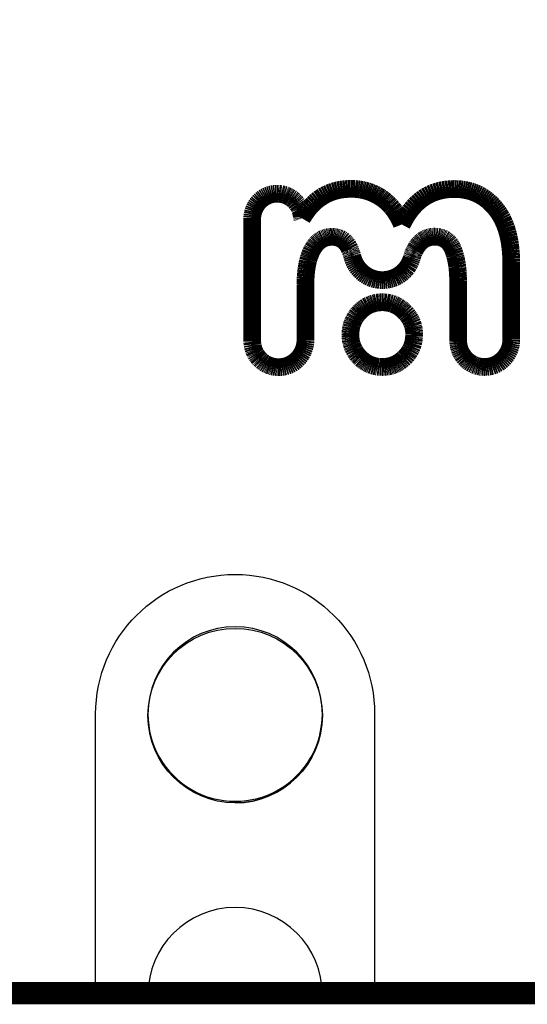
# Model space of a CAD drawing. Extents: x -3.1 to 72.3, y -97.3 to -26.1.
# Tile 3 of 15: x 31.1 to 34, y -92.1 to -86.4. Entities that reach past the tile are written whole.
import ezdxf

# ---------------------------------------------------------------- set-up
doc = ezdxf.new("R2010")
doc.units = 0
doc.header["$MEASUREMENT"] = 0
for name, color, linetype in [('BG_OUTLINE', 254, 'CONTINUOUS'), ('BG_SILKSCREEN_TOP', 2, 'CONTINUOUS'), ('PG_SILKSCREEN_TOP', 254, 'CONTINUOUS'), ('PIN_TOP', 94, 'CONTINUOUS')]:
    doc.layers.add(name, color=color, linetype=linetype)

msp = doc.modelspace()

# ---------------------------------------------------------------- linework, layer by layer
at = {"layer": 'BG_OUTLINE'}
for points in [[(24.37003, -78.42435), (24.37003, -79.96461, -1.020355), (24.37003, -80.96435), (24.37003, -82.50461, -1.020355), (24.37003, -83.50435), (24.37003, -85.04461, -1.020355), (24.37003, -86.04435), (24.37003, -87.58461, -1.020355), (24.37003, -88.58435), (24.37003, -90.12461, -1.020355), (24.37003, -91.12435), (24.37003, -91.49443, 0.414332), (24.87015, -91.99456), (31.83001, -91.99456), (32.83, -91.99456), (34.37001, -91.99456), (35.37, -91.99456), (36.91001, -91.99456), (37.91, -91.99456), (44.87011, -91.99456, 0.414257)], [(32.83356, -90.38725, 0.999752), (31.83331, -90.38725)], [(31.83331, -90.38725, 1.000248), (32.83356, -90.38725)], [(32.33343, -90.89626, -0.414065), (31.83331, -90.39639)], [(32.33343, -90.89626, 0.414065), (32.83356, -90.39639)], [(32.83356, -91.99634, 0.99998), (31.83331, -91.99634)]]:
    msp.add_lwpolyline(points, format="xyb", dxfattribs=at)
at = {"layer": 'BG_SILKSCREEN_TOP', "color": 140, "const_width": 0.1016}
for points in [[(32.87064, -87.40198), (32.8582, -87.40783)], [(32.8836, -87.3969), (32.87064, -87.40198)], [(32.89655, -87.39233), (32.8836, -87.3969)], [(32.91001, -87.38852), (32.89655, -87.39233)], [(32.92348, -87.38522), (32.91001, -87.38852)], [(32.9377, -87.38243), (32.92348, -87.38522)], [(32.95192, -87.38039), (32.9377, -87.38243)], [(32.9664, -87.37887), (32.95192, -87.38039)], [(32.98139, -87.37785), (32.9664, -87.37887)], [(32.99663, -87.37735), (32.98139, -87.37785)], [(33.00577, -87.3776), (32.99663, -87.37735)], [(33.01365, -87.37785), (33.00577, -87.3776)], [(33.02177, -87.37811), (33.01365, -87.37785)], [(33.02965, -87.37887), (33.02177, -87.37811)], [(33.03752, -87.37963), (33.02965, -87.37887)], [(33.0454, -87.38065), (33.03752, -87.37963)], [(33.05302, -87.38192), (33.0454, -87.38065)], [(33.06089, -87.38319), (33.05302, -87.38192)], [(33.06826, -87.38471), (33.06089, -87.38319)], [(33.07588, -87.38649), (33.06826, -87.38471)], [(33.08324, -87.38852), (33.07588, -87.38649)], [(33.09061, -87.39055), (33.08324, -87.38852)], [(33.09772, -87.39284), (33.09061, -87.39055)], [(33.10509, -87.39538), (33.09772, -87.39284)], [(33.1122, -87.39792), (33.10509, -87.39538)], [(33.11906, -87.40071), (33.1122, -87.39792)], [(33.12617, -87.40376), (33.11906, -87.40071)], [(33.46551, -87.40148), (33.4518, -87.40757)], [(33.47974, -87.39614), (33.46551, -87.40148)], [(33.49421, -87.39157), (33.47974, -87.39614)], [(33.5092, -87.38751), (33.49421, -87.39157)], [(33.52444, -87.3842), (33.5092, -87.38751)], [(33.54019, -87.38166), (33.52444, -87.3842)], [(33.55644, -87.37989), (33.54019, -87.38166)], [(33.5727, -87.37887), (33.55644, -87.37989)], [(33.58972, -87.37836), (33.5727, -87.37887)], [(33.60191, -87.37862), (33.58972, -87.37836)], [(33.61385, -87.37912), (33.60191, -87.37862)], [(33.62553, -87.38014), (33.61385, -87.37912)], [(33.63722, -87.38141), (33.62553, -87.38014)], [(33.64839, -87.38319), (33.63722, -87.38141)], [(33.65957, -87.38547), (33.64839, -87.38319)], [(33.67049, -87.38801), (33.65957, -87.38547)], [(33.68141, -87.39081), (33.67049, -87.38801)], [(33.69183, -87.39411), (33.68141, -87.39081)], [(33.70224, -87.39792), (33.69183, -87.39411)], [(33.7124, -87.40198), (33.70224, -87.39792)], [(33.72231, -87.4063), (33.7124, -87.40198)], [(32.46805, -87.45329), (32.46247, -87.46015)], [(32.4744, -87.44669), (32.46805, -87.45329)], [(32.48075, -87.44059), (32.4744, -87.44669)], [(32.48761, -87.435), (32.48075, -87.44059)], [(32.49472, -87.42967), (32.48761, -87.435)], [(32.50234, -87.42484), (32.49472, -87.42967)], [(32.51022, -87.42053), (32.50234, -87.42484)], [(32.51835, -87.41672), (32.51022, -87.42053)], [(32.52673, -87.41341), (32.51835, -87.41672)], [(32.53536, -87.41062), (32.52673, -87.41341)], [(32.54425, -87.40833), (32.53536, -87.41062)], [(32.5534, -87.40681), (32.54425, -87.40833)], [(32.5628, -87.40579), (32.5534, -87.40681)], [(32.56889, -87.40554), (32.5628, -87.40579)], [(32.57372, -87.40554), (32.56889, -87.40554)], [(32.57854, -87.40554), (32.57372, -87.40554)], [(32.58337, -87.40579), (32.57854, -87.40554)], [(32.58794, -87.4063), (32.58337, -87.40579)], [(32.59277, -87.40681), (32.58794, -87.4063)], [(32.59734, -87.40732), (32.59277, -87.40681)], [(32.60191, -87.40833), (32.59734, -87.40732)], [(32.60648, -87.40935), (32.60191, -87.40833)], [(32.6108, -87.41037), (32.60648, -87.40935)], [(32.61512, -87.41164), (32.6108, -87.41037)], [(32.61969, -87.41291), (32.61512, -87.41164)], [(32.62376, -87.41443), (32.61969, -87.41291)], [(32.62807, -87.41621), (32.62376, -87.41443)], [(32.63214, -87.41799), (32.62807, -87.41621)], [(32.6362, -87.41976), (32.63214, -87.41799)], [(32.64027, -87.4218), (32.6362, -87.41976)], [(32.64433, -87.42408), (32.64027, -87.4218)], [(32.64814, -87.42637), (32.64433, -87.42408)], [(32.65195, -87.42865), (32.64814, -87.42637)], [(32.65551, -87.43119), (32.65195, -87.42865)], [(32.65932, -87.43373), (32.65551, -87.43119)], [(32.66287, -87.43653), (32.65932, -87.43373)], [(32.66617, -87.43932), (32.66287, -87.43653)], [(32.66922, -87.44186), (32.66617, -87.43932)], [(32.67227, -87.44466), (32.66922, -87.44186)], [(32.67506, -87.4477), (32.67227, -87.44466)], [(32.67786, -87.4505), (32.67506, -87.4477)], [(32.68065, -87.45355), (32.67786, -87.4505)], [(32.68345, -87.45685), (32.68065, -87.45355)], [(32.68599, -87.4599), (32.68345, -87.45685)], [(32.68827, -87.4632), (32.68599, -87.4599)], [(32.79013, -87.45405), (32.77971, -87.46396)], [(32.80054, -87.44491), (32.79013, -87.45405)], [(32.81146, -87.43627), (32.80054, -87.44491)], [(32.82289, -87.4284), (32.81146, -87.43627)], [(32.83432, -87.42078), (32.82289, -87.4284)], [(32.84626, -87.41392), (32.83432, -87.42078)], [(32.8582, -87.40783), (32.84626, -87.41392)], [(33.13303, -87.40681), (33.12617, -87.40376)], [(33.13963, -87.41011), (33.13303, -87.40681)], [(33.14649, -87.41367), (33.13963, -87.41011)], [(33.15309, -87.41748), (33.14649, -87.41367)], [(33.15944, -87.42129), (33.15309, -87.41748)], [(33.16605, -87.42535), (33.15944, -87.42129)], [(33.1724, -87.42942), (33.16605, -87.42535)], [(33.17875, -87.43399), (33.1724, -87.42942)], [(33.18484, -87.43856), (33.17875, -87.43399)], [(33.19094, -87.44339), (33.18484, -87.43856)], [(33.19703, -87.44821), (33.19094, -87.44339)], [(33.20288, -87.45329), (33.19703, -87.44821)], [(33.20846, -87.45863), (33.20288, -87.45329)], [(33.21405, -87.46421), (33.20846, -87.45863)], [(33.37661, -87.45888), (33.36544, -87.4698)], [(33.3883, -87.44847), (33.37661, -87.45888)], [(33.40023, -87.43881), (33.3883, -87.44847)], [(33.41243, -87.42992), (33.40023, -87.43881)], [(33.42513, -87.4218), (33.41243, -87.42992)], [(33.43833, -87.41443), (33.42513, -87.4218)], [(33.4518, -87.40757), (33.43833, -87.41443)], [(33.73221, -87.41113), (33.72231, -87.4063)], [(33.74186, -87.41646), (33.73221, -87.41113)], [(33.75126, -87.42205), (33.74186, -87.41646)], [(33.76041, -87.42815), (33.75126, -87.42205)], [(33.7693, -87.4345), (33.76041, -87.42815)], [(33.77819, -87.44135), (33.7693, -87.4345)], [(33.78682, -87.44847), (33.77819, -87.44135)], [(33.7952, -87.45609), (33.78682, -87.44847)], [(33.80333, -87.46396), (33.7952, -87.45609)], [(32.43757, -87.5079), (32.43529, -87.51679)], [(32.44062, -87.49927), (32.43757, -87.5079)], [(32.44392, -87.49088), (32.44062, -87.49927)], [(32.44799, -87.48276), (32.44392, -87.49088)], [(32.45231, -87.47488), (32.44799, -87.48276)], [(32.45713, -87.46726), (32.45231, -87.47488)], [(32.46247, -87.46015), (32.45713, -87.46726)], [(32.69081, -87.4665), (32.68827, -87.4632)], [(32.6931, -87.47006), (32.69081, -87.4665)], [(32.69538, -87.47361), (32.6931, -87.47006)], [(32.69742, -87.47717), (32.69538, -87.47361)], [(32.69945, -87.48098), (32.69742, -87.47717)], [(32.70148, -87.48453), (32.69945, -87.48098)], [(32.70326, -87.48834), (32.70148, -87.48453)], [(32.70478, -87.49241), (32.70326, -87.48834)], [(32.70656, -87.49622), (32.70478, -87.49241)], [(32.70808, -87.50028), (32.70656, -87.49622)], [(32.70935, -87.50435), (32.70808, -87.50028)], [(32.71062, -87.50866), (32.70935, -87.50435)], [(32.71164, -87.51273), (32.71062, -87.50866)], [(32.71266, -87.51705), (32.71164, -87.51273)], [(32.74161, -87.50917), (32.73272, -87.52187)], [(32.7505, -87.49698), (32.74161, -87.50917)], [(32.7599, -87.4853), (32.7505, -87.49698)], [(32.76981, -87.47437), (32.7599, -87.4853)], [(32.77971, -87.46396), (32.76981, -87.47437)], [(33.21964, -87.4698), (33.21405, -87.46421)], [(33.22497, -87.47539), (33.21964, -87.4698)], [(33.23005, -87.48149), (33.22497, -87.47539)], [(33.23513, -87.48733), (33.23005, -87.48149)], [(33.23996, -87.49368), (33.23513, -87.48733)], [(33.24479, -87.50003), (33.23996, -87.49368)], [(33.24961, -87.50663), (33.24479, -87.50003)], [(33.25418, -87.51349), (33.24961, -87.50663)], [(33.2585, -87.52035), (33.25418, -87.51349)], [(33.33419, -87.50714), (33.32454, -87.52086)], [(33.34435, -87.49393), (33.33419, -87.50714)], [(33.35477, -87.48149), (33.34435, -87.49393)], [(33.36544, -87.4698), (33.35477, -87.48149)], [(33.81146, -87.47234), (33.80333, -87.46396)], [(33.81933, -87.48123), (33.81146, -87.47234)], [(33.82695, -87.49038), (33.81933, -87.48123)], [(33.83432, -87.49977), (33.82695, -87.49038)], [(33.84143, -87.50943), (33.83432, -87.49977)], [(33.84829, -87.51959), (33.84143, -87.50943)], [(32.43199, -87.53483), (32.43122, -87.54422)], [(32.43122, -87.54422), (32.43122, -87.55108)], [(32.43122, -87.55108), (32.43122, -87.55667)], [(32.43122, -87.55667), (32.43122, -87.56886)], [(32.43122, -87.56886), (32.43122, -87.58664)], [(32.43326, -87.52568), (32.43199, -87.53483)], [(32.43529, -87.51679), (32.43326, -87.52568)], [(32.71342, -87.52136), (32.71266, -87.51705)], [(32.71418, -87.52568), (32.71342, -87.52136)], [(32.71443, -87.52721), (32.71418, -87.52568)], [(32.71469, -87.52822), (32.71443, -87.52721)], [(32.71469, -87.52898), (32.71469, -87.52822)], [(32.71494, -87.53), (32.71469, -87.52898)], [(32.71494, -87.53076), (32.71494, -87.53)], [(32.7152, -87.53178), (32.71494, -87.53076)], [(32.7152, -87.53254), (32.7152, -87.53178)], [(32.71545, -87.53356), (32.7152, -87.53254)], [(32.71545, -87.53432), (32.71545, -87.53356)], [(32.7157, -87.53508), (32.71545, -87.53432)], [(32.7157, -87.5361), (32.7157, -87.53508)], [(32.71596, -87.53686), (32.7157, -87.5361)], [(32.71596, -87.53787), (32.71596, -87.53686)], [(32.71621, -87.53864), (32.71596, -87.53787)], [(32.71621, -87.5394), (32.71621, -87.53864)], [(32.71647, -87.54016), (32.71621, -87.5394)], [(32.71647, -87.54118), (32.71647, -87.54016)], [(32.71672, -87.54194), (32.71647, -87.54118)], [(32.71672, -87.5427), (32.71672, -87.54194)], [(32.71697, -87.54346), (32.71672, -87.5427)], [(32.71697, -87.54422), (32.71697, -87.54346)], [(32.71723, -87.54499), (32.71697, -87.54422)], [(32.71723, -87.54575), (32.71723, -87.54499)], [(32.71748, -87.54651), (32.71723, -87.54575)], [(32.72434, -87.53508), (32.71748, -87.54651)], [(32.73272, -87.52187), (32.72434, -87.53508)], [(33.26282, -87.52746), (33.2585, -87.52035)], [(33.26714, -87.53457), (33.26282, -87.52746)], [(33.2712, -87.54194), (33.26714, -87.53457)], [(33.27501, -87.54956), (33.2712, -87.54194)], [(33.27882, -87.55718), (33.27501, -87.54956)], [(33.28263, -87.56531), (33.27882, -87.55718)], [(33.28619, -87.57318), (33.28263, -87.56531)], [(33.29762, -87.56658), (33.28949, -87.58156)], [(33.30625, -87.55057), (33.29762, -87.56658)], [(33.31514, -87.53533), (33.30625, -87.55057)], [(33.32454, -87.52086), (33.31514, -87.53533)], [(33.85464, -87.53), (33.84829, -87.51959)], [(33.86099, -87.54067), (33.85464, -87.53)], [(33.86683, -87.55184), (33.86099, -87.54067)], [(33.87217, -87.56353), (33.86683, -87.55184)], [(33.8775, -87.57521), (33.87217, -87.56353)], [(32.43122, -87.58664), (32.43122, -87.61001)], [(32.43122, -87.61001), (32.43122, -87.63795)], [(33.28949, -87.58156), (33.28619, -87.57318)], [(33.88233, -87.5874), (33.8775, -87.57521)], [(33.8869, -87.59985), (33.88233, -87.5874)], [(33.89096, -87.6128), (33.8869, -87.59985)], [(33.89503, -87.62601), (33.89096, -87.6128)], [(33.89858, -87.63947), (33.89503, -87.62601)], [(32.43122, -87.63795), (32.43122, -87.66995)], [(32.43122, -87.66995), (32.43122, -87.70526)], [(32.80384, -87.68748), (32.80791, -87.68342)], [(32.80791, -87.68342), (32.81222, -87.67961)], [(32.81222, -87.67961), (32.8168, -87.67605)], [(32.8168, -87.67605), (32.82137, -87.67275)], [(32.82137, -87.67275), (32.82594, -87.6697)], [(32.82594, -87.6697), (32.83077, -87.66691)], [(32.83077, -87.66691), (32.83585, -87.66437)], [(32.83585, -87.66437), (32.84093, -87.66183)], [(32.84093, -87.66183), (32.84601, -87.65979)], [(32.84601, -87.65979), (32.85134, -87.65802)], [(32.85134, -87.65802), (32.85693, -87.65649)], [(32.85693, -87.65649), (32.86226, -87.65522)], [(32.86226, -87.65522), (32.8681, -87.65421)], [(32.8681, -87.65421), (32.87395, -87.65344)], [(32.87395, -87.65344), (32.87979, -87.65294)], [(32.87979, -87.65294), (32.88588, -87.65268)], [(32.88588, -87.65268), (32.89198, -87.65268)], [(32.89198, -87.65268), (32.89782, -87.65294)], [(32.89782, -87.65294), (32.90366, -87.65344)], [(32.90366, -87.65344), (32.90925, -87.65421)], [(32.90925, -87.65421), (32.91459, -87.65522)], [(32.91459, -87.65522), (32.91992, -87.65649)], [(32.91992, -87.65649), (32.92525, -87.65802)], [(32.92525, -87.65802), (32.93008, -87.65979)], [(32.93008, -87.65979), (32.93516, -87.66183)], [(32.93516, -87.66183), (32.93973, -87.66411)], [(32.93973, -87.66411), (32.9443, -87.6664)], [(32.9443, -87.6664), (32.94888, -87.66919)], [(32.94888, -87.66919), (32.95294, -87.67224)], [(32.95294, -87.67224), (32.95726, -87.67554)], [(32.95726, -87.67554), (32.96107, -87.6791)], [(32.96107, -87.6791), (32.96513, -87.68291)], [(32.96513, -87.68291), (32.96869, -87.68672)], [(33.38931, -87.69002), (33.39338, -87.6857)], [(33.39338, -87.6857), (33.39769, -87.68164)], [(33.39769, -87.68164), (33.40201, -87.67783)], [(33.40201, -87.67783), (33.40633, -87.67427)], [(33.40633, -87.67427), (33.4109, -87.67122)], [(33.4109, -87.67122), (33.41573, -87.66818)], [(33.41573, -87.66818), (33.42055, -87.66538)], [(33.42055, -87.66538), (33.42538, -87.66284)], [(33.42538, -87.66284), (33.43046, -87.66056)], [(33.43046, -87.66056), (33.43579, -87.65852)], [(33.43579, -87.65852), (33.44113, -87.65675)], [(33.44113, -87.65675), (33.44646, -87.65522)], [(33.44646, -87.65522), (33.45205, -87.65395)], [(33.45205, -87.65395), (33.45789, -87.65294)], [(33.45789, -87.65294), (33.46348, -87.65217)], [(33.46348, -87.65217), (33.46958, -87.65167)], [(33.46958, -87.65167), (33.47567, -87.65167)], [(33.47567, -87.65167), (33.48177, -87.65167)], [(33.48177, -87.65167), (33.48786, -87.65192)], [(33.48786, -87.65192), (33.49396, -87.65243)], [(33.49396, -87.65243), (33.49955, -87.65344)], [(33.49955, -87.65344), (33.50539, -87.65446)], [(33.50539, -87.65446), (33.51072, -87.65573)], [(33.51072, -87.65573), (33.51606, -87.65725)], [(33.51606, -87.65725), (33.52114, -87.65903)], [(33.52114, -87.65903), (33.52596, -87.66106)], [(33.52596, -87.66106), (33.53079, -87.66335)], [(33.53079, -87.66335), (33.53536, -87.66614)], [(33.53536, -87.66614), (33.53993, -87.66894)], [(33.53993, -87.66894), (33.54425, -87.67199)], [(33.54425, -87.67199), (33.54832, -87.67529)], [(33.54832, -87.67529), (33.55238, -87.67884)], [(33.55238, -87.67884), (33.55619, -87.68265)], [(33.55619, -87.68265), (33.56, -87.68672)], [(33.90188, -87.65344), (33.89858, -87.63947)], [(33.90468, -87.66741), (33.90188, -87.65344)], [(33.90747, -87.68189), (33.90468, -87.66741)], [(33.90976, -87.69688), (33.90747, -87.68189)], [(32.43122, -87.70526), (32.43122, -87.74361)], [(32.76523, -87.74869), (32.76803, -87.74184)], [(32.76803, -87.74184), (32.77108, -87.73549)], [(32.77108, -87.73549), (32.77412, -87.72914)], [(32.77412, -87.72914), (32.77743, -87.72304)], [(32.77743, -87.72304), (32.78098, -87.71745)], [(32.78098, -87.71745), (32.78454, -87.71186)], [(32.78454, -87.71186), (32.78809, -87.70653)], [(32.78809, -87.70653), (32.7919, -87.70145)], [(32.7919, -87.70145), (32.79571, -87.69662)], [(32.79571, -87.69662), (32.79952, -87.69205)], [(32.79952, -87.69205), (32.80384, -87.68748)], [(32.96869, -87.68672), (32.97224, -87.69104)], [(32.97224, -87.69104), (32.97555, -87.69561)], [(32.97555, -87.69561), (32.97885, -87.70018)], [(32.97885, -87.70018), (32.9819, -87.70526)], [(32.9819, -87.70526), (32.98494, -87.71034)], [(32.98494, -87.71034), (32.98774, -87.71593)], [(32.98774, -87.71593), (32.99053, -87.72152)], [(32.99053, -87.72152), (32.9918, -87.72507)], [(32.9918, -87.72507), (32.99256, -87.7266)], [(32.99256, -87.7266), (32.99307, -87.72837)], [(32.99307, -87.72837), (32.99383, -87.7299)], [(32.99383, -87.7299), (32.99434, -87.73168)], [(32.99434, -87.73168), (32.9951, -87.7332)], [(32.9951, -87.7332), (32.99561, -87.73498)], [(32.99561, -87.73498), (32.99637, -87.7365)], [(32.99637, -87.7365), (32.99688, -87.73828)], [(32.99688, -87.73828), (32.99739, -87.74006)], [(32.99739, -87.74006), (32.99815, -87.74158)], [(32.99815, -87.74158), (32.99866, -87.74336)], [(33.35655, -87.74361), (33.35756, -87.74158)], [(33.35756, -87.74158), (33.35832, -87.73955)], [(33.35832, -87.73955), (33.35934, -87.73752)], [(33.35934, -87.73752), (33.36036, -87.73549)], [(33.36036, -87.73549), (33.36112, -87.73345)], [(33.36112, -87.73345), (33.36213, -87.73142)], [(33.36213, -87.73142), (33.36315, -87.72964)], [(33.36315, -87.72964), (33.36417, -87.72761)], [(33.36417, -87.72761), (33.36518, -87.72558)], [(33.36518, -87.72558), (33.36772, -87.72101)], [(33.36772, -87.72101), (33.37102, -87.71517)], [(33.37102, -87.71517), (33.37433, -87.70958)], [(33.37433, -87.70958), (33.37788, -87.7045)], [(33.37788, -87.7045), (33.38169, -87.69942)], [(33.38169, -87.69942), (33.3855, -87.69459)], [(33.3855, -87.69459), (33.38931, -87.69002)], [(33.56, -87.68672), (33.56356, -87.69078)], [(33.56356, -87.69078), (33.56686, -87.69535)], [(33.56686, -87.69535), (33.57016, -87.70018)], [(33.57016, -87.70018), (33.57321, -87.70526)], [(33.57321, -87.70526), (33.576, -87.71059)], [(33.576, -87.71059), (33.5788, -87.71593)], [(33.5788, -87.71593), (33.58159, -87.72177)], [(33.58159, -87.72177), (33.58413, -87.72761)], [(33.58413, -87.72761), (33.58642, -87.73396)], [(33.58642, -87.73396), (33.5887, -87.74031)], [(33.5887, -87.74031), (33.59073, -87.74666)], [(33.91154, -87.71186), (33.90976, -87.69688)], [(33.91331, -87.72736), (33.91154, -87.71186)], [(33.91458, -87.74311), (33.91331, -87.72736)], [(32.43122, -87.74361), (32.43122, -87.784)], [(32.43122, -87.784), (32.43122, -87.82616)], [(32.74898, -87.80076), (32.75076, -87.79264)], [(32.75076, -87.79264), (32.75304, -87.78476)], [(32.75304, -87.78476), (32.75507, -87.77714)], [(32.75507, -87.77714), (32.75736, -87.76978)], [(32.75736, -87.76978), (32.7599, -87.76241)], [(32.7599, -87.76241), (32.76244, -87.75555)], [(32.76244, -87.75555), (32.76523, -87.74869)], [(32.99866, -87.74336), (32.99942, -87.74514)], [(32.99942, -87.74514), (32.99993, -87.74666)], [(32.99993, -87.74666), (33.00044, -87.74844)], [(33.00044, -87.74844), (33.00095, -87.75022)], [(33.00095, -87.75022), (33.00171, -87.752)], [(33.00171, -87.752), (33.00222, -87.75377)], [(33.00222, -87.75377), (33.00272, -87.75555)], [(33.00272, -87.75555), (33.00323, -87.75733)], [(33.00323, -87.75733), (33.00374, -87.75911)], [(33.00374, -87.75911), (33.0045, -87.76089)], [(33.0045, -87.76089), (33.00501, -87.76292)], [(33.00501, -87.76292), (33.00552, -87.7647)], [(33.00552, -87.7647), (33.0073, -87.7713)], [(33.0073, -87.7713), (33.01034, -87.78095)], [(33.01034, -87.78095), (33.0139, -87.7901)], [(33.0139, -87.7901), (33.01796, -87.79924)], [(33.33369, -87.80508), (33.33775, -87.7967)], [(33.33775, -87.7967), (33.34131, -87.78781)], [(33.34131, -87.78781), (33.34435, -87.77867)], [(33.34435, -87.77867), (33.34562, -87.77409)], [(33.34562, -87.77409), (33.34639, -87.77181)], [(33.34639, -87.77181), (33.34715, -87.76952)], [(33.34715, -87.76952), (33.34766, -87.76724)], [(33.34766, -87.76724), (33.34842, -87.76495)], [(33.34842, -87.76495), (33.34918, -87.76292)], [(33.34918, -87.76292), (33.34994, -87.76063)], [(33.34994, -87.76063), (33.3507, -87.75835)], [(33.3507, -87.75835), (33.35147, -87.75631)], [(33.35147, -87.75631), (33.35223, -87.75403)], [(33.35223, -87.75403), (33.35299, -87.752)], [(33.35299, -87.752), (33.35401, -87.74996)], [(33.35401, -87.74996), (33.35477, -87.74768)], [(33.35477, -87.74768), (33.35578, -87.74565)], [(33.35578, -87.74565), (33.35655, -87.74361)], [(33.59073, -87.74666), (33.59302, -87.75352)], [(33.59302, -87.75352), (33.5948, -87.76038)], [(33.5948, -87.76038), (33.59683, -87.76724)], [(33.59683, -87.76724), (33.59861, -87.7746)], [(33.59861, -87.7746), (33.60013, -87.78197)], [(33.60013, -87.78197), (33.60166, -87.78959)], [(33.60166, -87.78959), (33.60318, -87.79721)], [(33.60318, -87.79721), (33.60445, -87.80508)], [(33.9156, -87.75936), (33.91458, -87.74311)], [(33.91636, -87.77562), (33.9156, -87.75936)], [(33.91662, -87.79238), (33.91636, -87.77562)], [(33.91662, -87.80889), (33.91662, -87.79238)], [(32.43122, -87.82616), (32.43122, -87.86934)], [(32.73933, -87.86325), (32.74034, -87.8536)], [(32.74034, -87.8536), (32.74136, -87.8442)], [(32.74136, -87.8442), (32.74263, -87.83531)], [(32.74263, -87.83531), (32.74415, -87.82642)], [(32.74415, -87.82642), (32.74568, -87.81753)], [(32.74568, -87.81753), (32.7472, -87.80915)], [(32.7472, -87.80915), (32.74898, -87.80076)], [(33.01796, -87.79924), (33.02254, -87.80813)], [(33.02254, -87.80813), (33.02736, -87.81651)], [(33.02736, -87.81651), (33.0327, -87.82464)], [(33.0327, -87.82464), (33.03854, -87.83251)], [(33.03854, -87.83251), (33.04463, -87.83988)], [(33.04463, -87.83988), (33.05124, -87.84699)], [(33.05124, -87.84699), (33.0581, -87.85385)], [(33.0581, -87.85385), (33.06546, -87.8602)], [(33.29406, -87.85639), (33.30092, -87.85004)], [(33.30092, -87.85004), (33.30727, -87.84344)], [(33.30727, -87.84344), (33.31337, -87.83632)], [(33.31337, -87.83632), (33.31921, -87.82921)], [(33.31921, -87.82921), (33.32429, -87.82134)], [(33.32429, -87.82134), (33.32937, -87.81346)], [(33.32937, -87.81346), (33.33369, -87.80508)], [(33.60445, -87.80508), (33.60572, -87.81321)], [(33.60572, -87.81321), (33.60674, -87.82159)], [(33.60674, -87.82159), (33.60801, -87.82997)], [(33.60801, -87.82997), (33.60877, -87.83861)], [(33.60877, -87.83861), (33.60953, -87.84725)], [(33.60953, -87.84725), (33.61029, -87.85639)], [(33.91662, -87.81118), (33.91662, -87.80889)], [(33.91662, -87.81753), (33.91662, -87.81118)], [(33.91662, -87.82794), (33.91662, -87.81753)], [(33.91662, -87.8414), (33.91662, -87.82794)], [(33.91662, -87.85817), (33.91662, -87.8414)], [(32.43122, -87.86934), (32.43122, -87.91278)], [(32.73679, -87.91379), (32.73704, -87.90338)], [(32.73704, -87.90338), (32.73729, -87.89297)], [(32.73729, -87.89297), (32.7378, -87.88281)], [(32.7378, -87.88281), (32.73856, -87.8729)], [(32.73856, -87.8729), (32.73933, -87.86325)], [(33.06546, -87.8602), (33.07308, -87.86604)], [(33.07308, -87.86604), (33.08096, -87.87163)], [(33.08096, -87.87163), (33.08908, -87.87671)], [(33.08908, -87.87671), (33.09747, -87.88128)], [(33.09747, -87.88128), (33.1061, -87.8856)], [(33.1061, -87.8856), (33.11525, -87.88916)], [(33.11525, -87.88916), (33.12439, -87.89246)], [(33.12439, -87.89246), (33.13379, -87.895)], [(33.13379, -87.895), (33.14344, -87.89728)], [(33.14344, -87.89728), (33.15309, -87.89881)], [(33.15309, -87.89881), (33.16325, -87.90008)], [(33.16325, -87.90008), (33.17316, -87.90033)], [(33.17316, -87.90033), (33.18306, -87.90033)], [(33.18306, -87.90033), (33.19272, -87.89982)], [(33.19272, -87.89982), (33.20211, -87.89881)], [(33.20211, -87.89881), (33.21151, -87.89703)], [(33.21151, -87.89703), (33.22066, -87.895)], [(33.22066, -87.895), (33.2298, -87.89246)], [(33.2298, -87.89246), (33.23869, -87.88941)], [(33.23869, -87.88941), (33.24733, -87.88611)], [(33.24733, -87.88611), (33.25571, -87.88204)], [(33.25571, -87.88204), (33.26409, -87.87773)], [(33.26409, -87.87773), (33.27196, -87.87315)], [(33.27196, -87.87315), (33.27958, -87.86782)], [(33.27958, -87.86782), (33.28695, -87.86223)], [(33.28695, -87.86223), (33.29406, -87.85639)], [(33.61029, -87.85639), (33.6108, -87.86553)], [(33.6108, -87.86553), (33.61131, -87.87468)], [(33.61131, -87.87468), (33.61182, -87.88408)], [(33.61182, -87.88408), (33.61207, -87.89373)], [(33.61207, -87.89373), (33.61232, -87.90363)], [(33.61232, -87.90363), (33.61232, -87.91354)], [(33.91662, -87.87747), (33.91662, -87.85817)], [(33.91662, -87.89881), (33.91662, -87.87747)], [(33.91662, -87.92218), (33.91662, -87.89881)], [(32.43122, -87.91278), (32.43122, -87.95621)], [(32.43122, -87.95621), (32.43122, -87.99863)], [(32.73653, -87.92472), (32.73679, -87.91379)], [(32.73653, -87.9303), (32.73653, -87.92472)], [(32.73653, -87.93335), (32.73653, -87.9303)], [(32.73653, -87.93945), (32.73653, -87.93335)], [(32.73653, -87.94808), (32.73653, -87.93945)], [(32.73653, -87.95901), (32.73653, -87.94808)], [(32.73653, -87.97196), (32.73653, -87.95901)], [(33.61232, -87.91354), (33.61232, -87.91659)], [(33.61232, -87.91659), (33.61232, -87.92091)], [(33.61232, -87.92091), (33.61232, -87.92802)], [(33.61232, -87.92802), (33.61232, -87.93792)], [(33.61232, -87.93792), (33.61232, -87.95012)], [(33.61232, -87.95012), (33.61232, -87.96434)], [(33.61232, -87.96434), (33.61232, -87.98034)], [(33.91662, -87.94707), (33.91662, -87.92218)], [(33.91662, -87.97298), (33.91662, -87.94707)], [(32.43122, -87.99863), (32.43122, -88.03978)], [(32.73653, -87.98669), (32.73653, -87.97196)], [(32.73653, -88.00295), (32.73653, -87.98669)], [(32.73653, -88.02022), (32.73653, -88.00295)], [(32.73653, -88.03876), (32.73653, -88.02022)], [(33.61232, -87.98034), (33.61232, -87.99787)], [(33.61232, -87.99787), (33.61232, -88.01666)], [(33.61232, -88.01666), (33.61232, -88.03622)], [(33.91662, -87.99965), (33.91662, -87.97298)], [(33.91662, -88.02682), (33.91662, -87.99965)], [(32.43122, -88.03978), (32.43122, -88.07889)], [(32.43122, -88.07889), (32.43122, -88.11547)], [(32.73653, -88.05781), (32.73653, -88.03876)], [(32.73653, -88.07712), (32.73653, -88.05781)], [(32.73653, -88.09667), (32.73653, -88.07712)], [(33.05124, -88.07864), (33.04692, -88.08296)], [(33.05581, -88.07432), (33.05124, -88.07864)], [(33.06064, -88.07), (33.05581, -88.07432)], [(33.06521, -88.06619), (33.06064, -88.07)], [(33.07003, -88.06238), (33.06521, -88.06619)], [(33.07486, -88.05883), (33.07003, -88.06238)], [(33.07994, -88.05553), (33.07486, -88.05883)], [(33.08502, -88.05222), (33.07994, -88.05553)], [(33.0901, -88.04943), (33.08502, -88.05222)], [(33.09518, -88.04664), (33.0901, -88.04943)], [(33.10051, -88.04384), (33.09518, -88.04664)], [(33.10585, -88.04156), (33.10051, -88.04384)], [(33.11144, -88.03927), (33.10585, -88.04156)], [(33.11702, -88.03724), (33.11144, -88.03927)], [(33.12261, -88.03546), (33.11702, -88.03724)], [(33.12845, -88.03368), (33.12261, -88.03546)], [(33.13404, -88.03241), (33.12845, -88.03368)], [(33.14014, -88.03114), (33.13404, -88.03241)], [(33.14598, -88.02987), (33.14014, -88.03114)], [(33.15208, -88.02911), (33.14598, -88.02987)], [(33.15817, -88.02835), (33.15208, -88.02911)], [(33.16452, -88.02784), (33.15817, -88.02835)], [(33.17087, -88.02759), (33.16452, -88.02784)], [(33.17722, -88.02759), (33.17087, -88.02759)], [(33.18332, -88.02759), (33.17722, -88.02759)], [(33.18941, -88.02784), (33.18332, -88.02759)], [(33.19526, -88.02835), (33.18941, -88.02784)], [(33.2011, -88.02886), (33.19526, -88.02835)], [(33.20694, -88.02987), (33.2011, -88.02886)], [(33.21278, -88.03089), (33.20694, -88.02987)], [(33.21837, -88.0319), (33.21278, -88.03089)], [(33.22421, -88.03343), (33.21837, -88.0319)], [(33.2298, -88.03495), (33.22421, -88.03343)], [(33.23539, -88.03698), (33.2298, -88.03495)], [(33.24072, -88.03876), (33.23539, -88.03698)], [(33.24631, -88.04105), (33.24072, -88.03876)], [(33.25164, -88.04359), (33.24631, -88.04105)], [(33.25672, -88.04613), (33.25164, -88.04359)], [(33.26206, -88.04892), (33.25672, -88.04613)], [(33.26714, -88.05172), (33.26206, -88.04892)], [(33.27222, -88.05502), (33.26714, -88.05172)], [(33.2773, -88.05832), (33.27222, -88.05502)], [(33.28238, -88.06188), (33.2773, -88.05832)], [(33.2872, -88.06569), (33.28238, -88.06188)], [(33.29203, -88.06975), (33.2872, -88.06569)], [(33.29686, -88.07407), (33.29203, -88.06975)], [(33.30143, -88.07839), (33.29686, -88.07407)], [(33.306, -88.08296), (33.30143, -88.07839)], [(33.61232, -88.03622), (33.61232, -88.05654)], [(33.61232, -88.05654), (33.61232, -88.07712)], [(33.61232, -88.07712), (33.61232, -88.09769)], [(33.91662, -88.054), (33.91662, -88.02682)], [(33.91662, -88.08042), (33.91662, -88.054)], [(33.91662, -88.10633), (33.91662, -88.08042)], [(32.43122, -88.11547), (32.43122, -88.14874)], [(32.73653, -88.11598), (32.73653, -88.09667)], [(32.73653, -88.13503), (32.73653, -88.11598)], [(32.73653, -88.15332), (32.73653, -88.13503)], [(33.01212, -88.133), (33.00958, -88.13858)], [(33.01466, -88.12766), (33.01212, -88.133)], [(33.01771, -88.12233), (33.01466, -88.12766)], [(33.02076, -88.11725), (33.01771, -88.12233)], [(33.02381, -88.11191), (33.02076, -88.11725)], [(33.02711, -88.10709), (33.02381, -88.11191)], [(33.03092, -88.10201), (33.02711, -88.10709)], [(33.03447, -88.09718), (33.03092, -88.10201)], [(33.03854, -88.09236), (33.03447, -88.09718)], [(33.0426, -88.08778), (33.03854, -88.09236)], [(33.04692, -88.08296), (33.0426, -88.08778)], [(33.31057, -88.08753), (33.306, -88.08296)], [(33.31464, -88.09236), (33.31057, -88.08753)], [(33.31895, -88.09718), (33.31464, -88.09236)], [(33.32276, -88.10226), (33.31895, -88.09718)], [(33.32657, -88.10709), (33.32276, -88.10226)], [(33.33013, -88.11217), (33.32657, -88.10709)], [(33.33343, -88.11725), (33.33013, -88.11217)], [(33.33648, -88.12258), (33.33343, -88.11725)], [(33.33953, -88.12766), (33.33648, -88.12258)], [(33.34232, -88.133), (33.33953, -88.12766)], [(33.34486, -88.13833), (33.34232, -88.133)], [(33.61232, -88.09769), (33.61232, -88.11826)], [(33.61232, -88.11826), (33.61232, -88.13808)], [(33.91662, -88.13122), (33.91662, -88.10633)], [(33.91662, -88.15433), (33.91662, -88.13122)], [(32.43122, -88.14874), (32.43122, -88.17821)], [(32.43122, -88.17821), (32.43122, -88.20335)], [(32.73653, -88.17059), (32.73653, -88.15332)], [(32.73653, -88.18659), (32.73653, -88.17059)], [(32.73653, -88.20132), (32.73653, -88.18659)], [(32.99587, -88.19091), (32.99536, -88.19726)], [(32.99663, -88.18481), (32.99587, -88.19091)], [(32.99764, -88.17872), (32.99663, -88.18481)], [(32.99866, -88.17287), (32.99764, -88.17872)], [(33.00018, -88.16678), (32.99866, -88.17287)], [(33.00171, -88.16094), (33.00018, -88.16678)], [(33.00349, -88.15535), (33.00171, -88.16094)], [(33.00526, -88.14951), (33.00349, -88.15535)], [(33.0073, -88.14392), (33.00526, -88.14951)], [(33.00958, -88.13858), (33.0073, -88.14392)], [(33.34715, -88.14392), (33.34486, -88.13833)], [(33.34943, -88.14925), (33.34715, -88.14392)], [(33.35121, -88.15484), (33.34943, -88.14925)], [(33.35299, -88.16068), (33.35121, -88.15484)], [(33.35477, -88.16627), (33.35299, -88.16068)], [(33.35604, -88.17211), (33.35477, -88.16627)], [(33.35705, -88.17795), (33.35604, -88.17211)], [(33.35807, -88.18405), (33.35705, -88.17795)], [(33.35883, -88.18989), (33.35807, -88.18405)], [(33.35934, -88.19599), (33.35883, -88.18989)], [(33.61232, -88.13808), (33.61232, -88.15713)], [(33.61232, -88.15713), (33.61232, -88.17516)], [(33.61232, -88.17516), (33.61232, -88.19167)], [(33.61232, -88.19167), (33.61232, -88.20666)], [(33.91662, -88.17567), (33.91662, -88.15433)], [(33.91662, -88.19472), (33.91662, -88.17567)], [(32.43122, -88.20335), (32.43122, -88.22317)], [(32.43122, -88.22317), (32.43122, -88.23764)], [(32.43122, -88.23764), (32.43122, -88.24552)], [(32.43122, -88.24552), (32.43122, -88.24882)], [(32.43122, -88.24882), (32.43122, -88.25415)], [(32.73577, -88.25847), (32.73653, -88.24806)], [(32.73653, -88.21402), (32.73653, -88.20132)], [(32.73653, -88.22469), (32.73653, -88.21402)], [(32.73653, -88.23307), (32.73653, -88.22469)], [(32.73653, -88.23891), (32.73653, -88.23307)], [(32.73653, -88.24196), (32.73653, -88.23891)], [(32.73653, -88.24806), (32.73653, -88.24196)], [(32.99485, -88.20361), (32.9946, -88.20996)], [(32.9946, -88.20996), (32.9946, -88.21631)], [(32.9946, -88.21631), (32.99485, -88.22266)], [(32.99536, -88.19726), (32.99485, -88.20361)], [(32.99485, -88.22266), (32.9951, -88.22875)], [(32.9951, -88.22875), (32.99561, -88.23485)], [(32.99561, -88.23485), (32.99637, -88.24095)], [(32.99637, -88.24095), (32.99739, -88.24679)], [(32.99739, -88.24679), (32.99841, -88.25288)], [(33.35604, -88.25136), (33.35705, -88.24552)], [(33.35705, -88.24552), (33.35782, -88.23942)], [(33.35782, -88.23942), (33.35858, -88.23333)], [(33.35858, -88.23333), (33.35909, -88.22723)], [(33.35909, -88.22723), (33.35934, -88.22113)], [(33.35959, -88.20208), (33.35934, -88.19599)], [(33.35934, -88.21478), (33.35959, -88.20843)], [(33.35934, -88.22113), (33.35934, -88.21478)], [(33.35959, -88.20843), (33.35959, -88.20208)], [(33.61232, -88.20666), (33.61232, -88.21961)], [(33.61232, -88.21961), (33.61232, -88.23028)], [(33.61232, -88.23028), (33.61232, -88.23866)], [(33.61232, -88.23866), (33.61232, -88.24399)], [(33.61232, -88.24399), (33.61232, -88.24603)], [(33.61232, -88.24603), (33.61232, -88.2506)], [(33.91636, -88.25314), (33.91662, -88.24272)], [(33.91662, -88.21097), (33.91662, -88.19472)], [(33.91662, -88.22418), (33.91662, -88.21097)], [(33.91662, -88.23409), (33.91662, -88.22418)], [(33.91662, -88.24018), (33.91662, -88.23409)], [(33.91662, -88.24272), (33.91662, -88.24018)], [(32.43122, -88.25415), (32.43173, -88.25949)], [(32.43173, -88.25949), (32.43224, -88.26457)], [(32.43224, -88.26457), (32.43275, -88.26965)], [(32.43275, -88.26965), (32.43376, -88.27473)], [(32.43376, -88.27473), (32.43453, -88.27981)], [(32.43453, -88.27981), (32.4358, -88.28463)], [(32.4358, -88.28463), (32.43707, -88.28946)], [(32.43707, -88.28946), (32.43859, -88.29429)], [(32.43859, -88.29429), (32.44011, -88.29911)], [(32.44011, -88.29911), (32.44189, -88.30368)], [(32.44189, -88.30368), (32.44392, -88.30826)], [(32.72256, -88.30749), (32.72637, -88.29835)], [(32.72637, -88.29835), (32.72967, -88.2887)], [(32.72967, -88.2887), (32.73221, -88.27879)], [(32.73221, -88.27879), (32.73425, -88.26889)], [(32.73425, -88.26889), (32.73577, -88.25847)], [(32.99841, -88.25288), (32.99968, -88.25873)], [(32.99968, -88.25873), (33.0012, -88.26431)], [(33.0012, -88.26431), (33.00298, -88.2699)], [(33.00298, -88.2699), (33.00476, -88.27574)], [(33.00476, -88.27574), (33.00679, -88.28108)], [(33.00679, -88.28108), (33.00907, -88.28667)], [(33.00907, -88.28667), (33.01161, -88.292)], [(33.01161, -88.292), (33.01415, -88.29733)], [(33.01415, -88.29733), (33.01695, -88.30241)], [(33.01695, -88.30241), (33.01974, -88.30775)], [(33.33216, -88.31156), (33.33546, -88.30648)], [(33.33546, -88.30648), (33.33826, -88.30114)], [(33.33826, -88.30114), (33.34105, -88.29606)], [(33.34105, -88.29606), (33.34359, -88.29073)], [(33.34359, -88.29073), (33.34588, -88.28514)], [(33.34588, -88.28514), (33.34816, -88.27981)], [(33.34816, -88.27981), (33.34994, -88.27422)], [(33.34994, -88.27422), (33.35172, -88.26863)], [(33.35172, -88.26863), (33.3535, -88.26304)], [(33.3535, -88.26304), (33.35477, -88.2572)], [(33.35477, -88.2572), (33.35604, -88.25136)], [(33.61232, -88.2506), (33.61258, -88.25568)], [(33.61258, -88.25568), (33.61309, -88.26101)], [(33.61309, -88.26101), (33.61359, -88.26609)], [(33.61359, -88.26609), (33.61436, -88.27117)], [(33.61436, -88.27117), (33.61537, -88.27625)], [(33.61537, -88.27625), (33.61639, -88.28108)], [(33.61639, -88.28108), (33.61766, -88.2859)], [(33.61766, -88.2859), (33.61893, -88.29073)], [(33.61893, -88.29073), (33.62045, -88.29556)], [(33.62045, -88.29556), (33.62223, -88.30013)], [(33.62223, -88.30013), (33.62401, -88.3047)], [(33.62401, -88.3047), (33.62604, -88.30927)], [(33.90061, -88.31156), (33.90468, -88.30241)], [(33.90468, -88.30241), (33.90823, -88.29302)], [(33.90823, -88.29302), (33.91128, -88.28336)], [(33.91128, -88.28336), (33.91357, -88.27346)], [(33.91357, -88.27346), (33.91535, -88.26355)], [(33.91535, -88.26355), (33.91636, -88.25314)], [(32.44392, -88.30826), (32.44596, -88.31283)], [(32.44596, -88.31283), (32.44799, -88.3174)], [(32.44799, -88.3174), (32.45027, -88.32172)], [(32.45027, -88.32172), (32.45281, -88.32578)], [(32.45281, -88.32578), (32.45535, -88.3301)], [(32.45535, -88.3301), (32.45815, -88.33416)], [(32.45815, -88.33416), (32.46094, -88.33797)], [(32.46094, -88.33797), (32.46399, -88.34178)], [(32.46399, -88.34178), (32.46704, -88.34559)], [(32.46704, -88.34559), (32.47009, -88.3494)], [(32.47009, -88.3494), (32.47339, -88.35296)], [(32.47339, -88.35296), (32.47694, -88.35626)], [(32.47694, -88.35626), (32.4805, -88.35982)], [(32.4805, -88.35982), (32.48406, -88.36312)], [(32.67379, -88.36896), (32.68141, -88.36287)], [(32.68141, -88.36287), (32.68878, -88.35626)], [(32.68878, -88.35626), (32.69564, -88.34915)], [(32.69564, -88.34915), (32.70199, -88.34153)], [(32.70199, -88.34153), (32.70783, -88.33366)], [(32.70783, -88.33366), (32.71316, -88.32527)], [(32.71316, -88.32527), (32.71824, -88.31664)], [(32.71824, -88.31664), (32.72256, -88.30749)], [(33.01974, -88.30775), (33.02304, -88.31283)], [(33.02304, -88.31283), (33.02635, -88.31765)], [(33.02635, -88.31765), (33.0299, -88.32273)], [(33.0299, -88.32273), (33.03371, -88.32756)], [(33.03371, -88.32756), (33.03752, -88.33239)], [(33.03752, -88.33239), (33.04159, -88.33696)], [(33.04159, -88.33696), (33.0459, -88.34153)], [(33.0459, -88.34153), (33.05022, -88.3461)], [(33.05022, -88.3461), (33.05479, -88.35067)], [(33.05479, -88.35067), (33.05962, -88.35474)], [(33.05962, -88.35474), (33.06445, -88.3588)], [(33.06445, -88.3588), (33.06927, -88.36261)], [(33.06927, -88.36261), (33.0741, -88.36617)], [(33.28111, -88.36515), (33.28593, -88.3616)], [(33.28593, -88.3616), (33.29076, -88.35779)], [(33.29076, -88.35779), (33.29559, -88.35372)], [(33.29559, -88.35372), (33.30016, -88.3494)], [(33.30016, -88.3494), (33.30498, -88.34509)], [(33.30498, -88.34509), (33.3093, -88.34051)], [(33.3093, -88.34051), (33.31362, -88.33594)], [(33.31362, -88.33594), (33.31768, -88.33112)], [(33.31768, -88.33112), (33.32175, -88.32629)], [(33.32175, -88.32629), (33.3253, -88.32146)], [(33.3253, -88.32146), (33.32886, -88.31638)], [(33.32886, -88.31638), (33.33216, -88.31156)], [(33.62604, -88.30927), (33.62807, -88.31359)], [(33.62807, -88.31359), (33.63036, -88.31791)], [(33.63036, -88.31791), (33.63264, -88.32223)], [(33.63264, -88.32223), (33.63518, -88.32654)], [(33.63518, -88.32654), (33.63798, -88.33061)], [(33.63798, -88.33061), (33.64077, -88.33467)], [(33.64077, -88.33467), (33.64357, -88.33874)], [(33.64357, -88.33874), (33.64661, -88.34255)], [(33.64661, -88.34255), (33.64966, -88.34636)], [(33.64966, -88.34636), (33.65296, -88.34991)], [(33.65296, -88.34991), (33.65627, -88.35347)], [(33.65627, -88.35347), (33.65982, -88.35702)], [(33.65982, -88.35702), (33.66338, -88.36033)], [(33.66338, -88.36033), (33.66719, -88.36363)], [(33.85794, -88.36515), (33.86531, -88.3588)], [(33.86531, -88.3588), (33.87242, -88.35194)], [(33.87242, -88.35194), (33.87902, -88.34458)], [(33.87902, -88.34458), (33.88512, -88.3367)], [(33.88512, -88.3367), (33.89071, -88.32883)], [(33.89071, -88.32883), (33.89604, -88.32019)], [(33.89604, -88.32019), (33.90061, -88.31156)], [(32.48406, -88.36312), (32.48812, -88.36617)], [(32.48812, -88.36617), (32.49193, -88.36922)], [(32.49193, -88.36922), (32.49599, -88.37226)], [(32.49599, -88.37226), (32.50006, -88.37506)], [(32.50006, -88.37506), (32.50438, -88.3776)], [(32.50438, -88.3776), (32.50844, -88.38014)], [(32.50844, -88.38014), (32.51301, -88.38268)], [(32.51301, -88.38268), (32.51733, -88.38496)], [(32.51733, -88.38496), (32.5219, -88.387)], [(32.5219, -88.387), (32.52647, -88.38877)], [(32.52647, -88.38877), (32.5313, -88.39055)], [(32.5313, -88.39055), (32.53613, -88.39233)], [(32.53613, -88.39233), (32.54095, -88.39385)], [(32.54095, -88.39385), (32.54578, -88.39512)], [(32.54578, -88.39512), (32.55086, -88.39614)], [(32.55086, -88.39614), (32.55594, -88.39716)], [(32.55594, -88.39716), (32.56102, -88.39792)], [(32.56102, -88.39792), (32.5661, -88.39868)], [(32.5661, -88.39868), (32.57143, -88.39919)], [(32.57143, -88.39919), (32.57677, -88.39944)], [(32.57677, -88.39944), (32.5821, -88.39944)], [(32.5821, -88.39944), (32.58972, -88.39919)], [(32.58972, -88.39919), (32.60013, -88.39843)], [(32.60013, -88.39843), (32.61029, -88.3969)], [(32.61029, -88.3969), (32.6202, -88.39487)], [(32.6202, -88.39487), (32.62985, -88.39208)], [(32.62985, -88.39208), (32.63925, -88.38852)], [(32.63925, -88.38852), (32.64839, -88.38446)], [(32.64839, -88.38446), (32.65728, -88.37988)], [(32.65728, -88.37988), (32.66567, -88.3748)], [(32.66567, -88.3748), (32.67379, -88.36896)], [(33.0741, -88.36617), (33.07892, -88.36947)], [(33.07892, -88.36947), (33.084, -88.37277)], [(33.084, -88.37277), (33.08908, -88.37582)], [(33.08908, -88.37582), (33.09442, -88.37861)], [(33.09442, -88.37861), (33.0995, -88.38115)], [(33.0995, -88.38115), (33.10483, -88.38369)], [(33.10483, -88.38369), (33.11017, -88.38598)], [(33.11017, -88.38598), (33.11575, -88.38801)], [(33.11575, -88.38801), (33.12134, -88.39004)], [(33.12134, -88.39004), (33.12693, -88.39157)], [(33.12693, -88.39157), (33.13252, -88.39309)], [(33.13252, -88.39309), (33.13836, -88.39436)], [(33.13836, -88.39436), (33.1442, -88.39563)], [(33.1442, -88.39563), (33.15004, -88.39665)], [(33.15004, -88.39665), (33.15614, -88.39716)], [(33.15614, -88.39716), (33.16224, -88.39792)], [(33.16224, -88.39792), (33.16833, -88.39817)], [(33.16833, -88.39817), (33.17468, -88.39843)], [(33.17468, -88.39843), (33.18103, -88.39843)], [(33.18103, -88.39843), (33.18713, -88.39817)], [(33.18713, -88.39817), (33.19322, -88.39766)], [(33.19322, -88.39766), (33.19932, -88.39716)], [(33.19932, -88.39716), (33.20542, -88.39639)], [(33.20542, -88.39639), (33.21126, -88.39538)], [(33.21126, -88.39538), (33.2171, -88.39411)], [(33.2171, -88.39411), (33.22294, -88.39284)], [(33.22294, -88.39284), (33.22853, -88.39131)], [(33.22853, -88.39131), (33.23412, -88.38954)], [(33.23412, -88.38954), (33.23971, -88.3875)], [(33.23971, -88.3875), (33.24504, -88.38547)], [(33.24504, -88.38547), (33.25037, -88.38319)], [(33.25037, -88.38319), (33.25571, -88.38065)], [(33.25571, -88.38065), (33.26104, -88.37785)], [(33.26104, -88.37785), (33.26612, -88.37506)], [(33.26612, -88.37506), (33.2712, -88.37201)], [(33.2712, -88.37201), (33.27628, -88.36871)], [(33.27628, -88.36871), (33.28111, -88.36515)], [(33.66719, -88.36363), (33.671, -88.36668)], [(33.671, -88.36668), (33.67506, -88.36972)], [(33.67506, -88.36972), (33.67913, -88.37252)], [(33.67913, -88.37252), (33.68319, -88.37531)], [(33.68319, -88.37531), (33.68751, -88.37785)], [(33.68751, -88.37785), (33.69183, -88.38039)], [(33.69183, -88.38039), (33.6964, -88.38268)], [(33.6964, -88.38268), (33.70072, -88.38496)], [(33.70072, -88.38496), (33.70529, -88.387)], [(33.70529, -88.387), (33.71011, -88.38877)], [(33.71011, -88.38877), (33.71469, -88.39055)], [(33.71469, -88.39055), (33.71951, -88.39208)], [(33.71951, -88.39208), (33.72459, -88.39335)], [(33.72459, -88.39335), (33.72942, -88.39462)], [(33.72942, -88.39462), (33.7345, -88.39563)], [(33.7345, -88.39563), (33.73958, -88.39665)], [(33.73958, -88.39665), (33.74466, -88.39741)], [(33.74466, -88.39741), (33.74999, -88.39792)], [(33.74999, -88.39792), (33.75533, -88.39817)], [(33.75533, -88.39817), (33.76066, -88.39843)], [(33.76066, -88.39843), (33.76599, -88.39843)], [(33.76599, -88.39843), (33.7759, -88.39792)], [(33.7759, -88.39792), (33.78606, -88.3969)], [(33.78606, -88.3969), (33.79597, -88.39487)], [(33.79597, -88.39487), (33.80587, -88.39258)], [(33.80587, -88.39258), (33.81527, -88.38928)], [(33.81527, -88.38928), (33.82441, -88.38573)], [(33.82441, -88.38573), (33.8333, -88.38141)], [(33.8333, -88.38141), (33.84194, -88.37658)], [(33.84194, -88.37658), (33.85007, -88.37099)], [(33.85007, -88.37099), (33.85794, -88.36515)]]:
    msp.add_lwpolyline(points, dxfattribs=at)
at = {"layer": 'PG_SILKSCREEN_TOP', "const_width": 0.127}
msp.add_lwpolyline([(34.87343, -91.98745), (45.37354, -91.98745), (45.37354, -40.98729), (24.37333, -40.98729), (24.37333, -91.98745), (34.87343, -91.98745)], dxfattribs=at)
at = {"layer": 'PIN_TOP'}
msp.add_lwpolyline([(31.53349, -91.99456, -0.0022623), (31.53346, -91.98732), (31.53346, -90.38737, -1), (33.13341, -90.38737), (33.13341, -91.98732, -0.0022623), (33.13337, -91.99456, -0.0022623)], format="xyb", dxfattribs=at)
msp.add_circle((32.33343, -90.39639), 0.5, dxfattribs=at)

doc.saveas('drawing.dxf')
